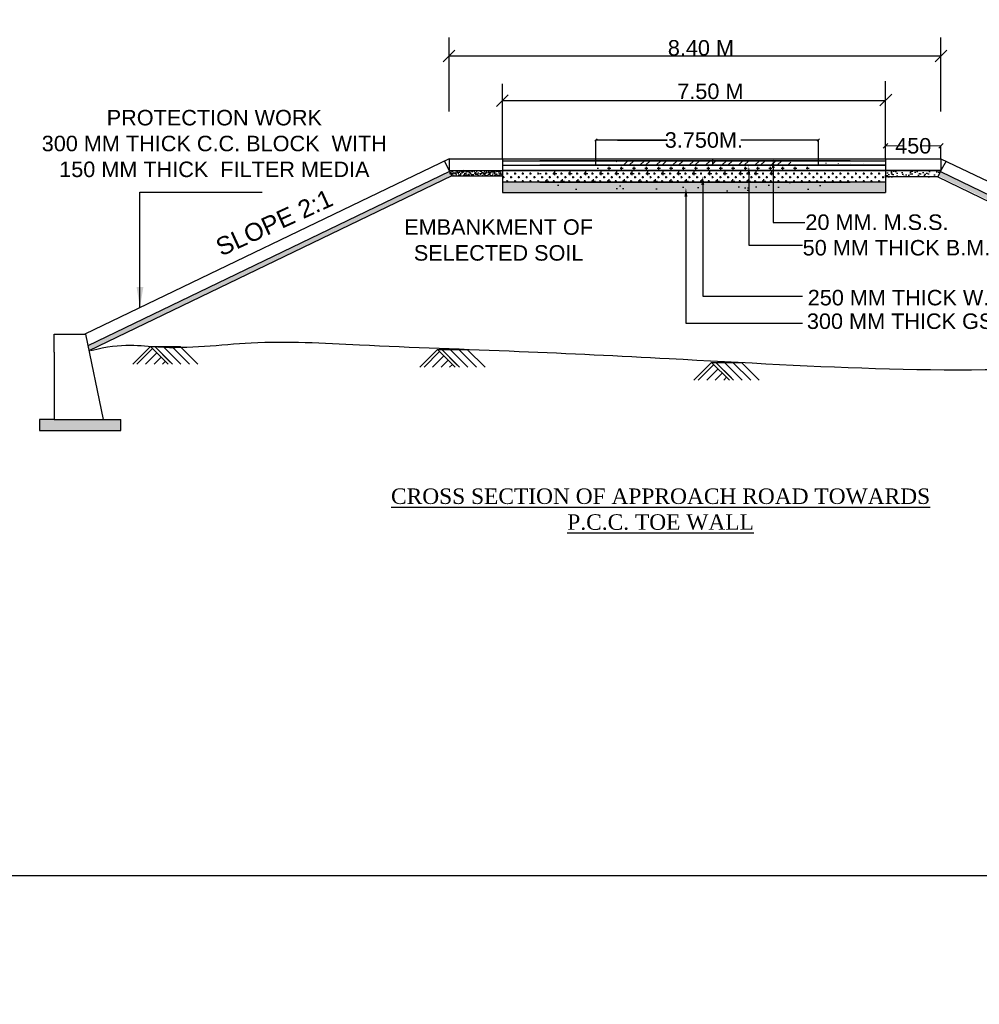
# Model space of a CAD drawing. Header units: millimetres. Extents: x -110772 to 10578, y 1312 to 153908.
# Tile 3 of 19: x -106517 to -105898, y 151248 to 151883. Entities that reach past the tile are written whole.
import ezdxf

# ---------------------------------------------------------------- set-up
doc = ezdxf.new("R2010")
doc.units = ezdxf.units.MM
doc.header["$MEASUREMENT"] = 0
doc.styles.add('GOMTI', font='arial.ttf', dxfattribs={"height": 5})
doc.styles.get("Standard").update_dxf_attribs({"font": 'arial.ttf', "height": 2.5})
pattern_1 = [(60.87713928, (225083.0113, -151444.672), (-0.8223507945, 1.743662), [0, -1.52, 0, -1.7, 0, -1.625]), (30.8771393, (225083.0113, -151444.672), (0.504725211, 3.29269957), [0, -0.82, 0, -1.37, 0, -0.525]), (350.87713928, (225081.8823, -151445.16), (2.856265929, 1.2408289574), [0, -0.5, 0, -1.8, 0, -2.35]), (340.8771393, (225081.8823, -151445.16), (2.411117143, 1.998405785), [0, -0.25, 0, -1.18, 0, -1.35])]

# ---------------------------------------------------------------- blocks, each defined once
blk = doc.blocks.new('_Oblique')
at = {"color": 0, "linetype": 'ByBlock', "lineweight": -2}
blk.add_line((-0.5, -0.5), (0.5, 0.5), dxfattribs=at)

msp = doc.modelspace()

# ---------------------------------------------------------------- hatches: boundary and pattern name
h = msp.add_hatch()
h.set_pattern_fill('AR-CONC', color=256, scale=0.75)
h.set_pattern_definition([(50, (142779.7787, -75808.39), (5.37945137, -0.47064101), [0.5625, -6.1875]), (355, (142779.779, -75808.39), (-1.040635, 5.641441), [0.45, -4.95]), (100.4514445, (142780.227, -75808.4294), (4.33881635, 5.17079993), [0.47805144, -5.25856584]), (46.1842, (142779.779, -75806.89), (8.00430998, -1.2413946), [0.84375, -9.28125]), (96.6356355, (142780.446, -75806.994), (7.0099646, 7.3058895), [0.71707757, -7.8878532]), (351.184164, (142779.779, -75806.89), (7.00996459, 7.3058895), [0.675, -7.425]), (21, (142780.5287, -75807.265), (4.47680289, -3.01964168), [0.5625, -6.1875]), (326, (142780.529, -75807.265), (1.82486499, 5.43862534), [0.45, -4.95]), (71.4514447, (142780.902, -75807.517), (6.301667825, 2.41898365), [0.478051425, -5.25856584]), (37.5, (142779.7787, -75808.3902), (0.091198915, 2.496703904), [0, -4.89, 0, -5.025, 0, -4.96875]), (7.5, (142779.7787, -75808.3902), (1.97302153, 2.95808784), [0, -2.865, 0, -4.7775, 0, -1.89375]), (327.5, (142778.1062, -75808.3902), (4.003668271, -0.169161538), [0, -1.875, 0, -5.85, 0, -7.7625]), (317.5, (142777.3562, -75808.3902), (4.37389627, 0.750787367), [0, -2.4375, 0, -3.885, 0, -5.5125])])
h.paths.add_polyline_path([(-105394.84, 151471.53), (-105394.84, 151475.38), (-105475.35, 151475.38), (-105475.35, 151471.53)])
h.paths.add_polyline_path([(-105438.89, 151493.95), (-105331.3, 151493.95), (-105331.3, 151511.97), (-105438.89, 151511.97)], flags=9)
h.paths.add_polyline_path([(-105116.53, 151684.14), (-104956.04, 151684.14), (-104956.04, 151695.77), (-105116.53, 151695.77)], flags=9)
h.paths.add_polyline_path([(-105266.04, 151612.08), (-105192.88, 151612.08), (-105192.88, 151623.72), (-105266.04, 151623.72)], flags=9)
h.paths.add_polyline_path([(-105282.47, 151553.72), (-105114.98, 151553.72), (-105114.98, 151565.36), (-105282.47, 151565.36)], flags=9)
h.paths.add_polyline_path([(-105263.1, 151569.56), (-105148.04, 151569.56), (-105148.04, 151581.2), (-105263.1, 151581.2)], flags=9)
h.paths.add_polyline_path([(-105266.67, 151598.52), (-105161.5, 151598.52), (-105161.5, 151610.16), (-105266.67, 151610.16)], flags=9)
h.paths.add_polyline_path([(-105822.07, 152076.37), (-105786.29, 152076.37), (-105786.29, 152091.83), (-105822.07, 152091.83)], flags=9)
h.paths.add_polyline_path([(-105403.31, 151741.6), (-105403.31, 151783.23), (-105418.77, 151783.23), (-105418.77, 151741.6)], flags=9)
h.paths.add_polyline_path([(-105403.31, 151805.24), (-105403.31, 151841.04), (-105418.77, 151841.04), (-105418.77, 151805.24)], flags=9)
h.paths.add_polyline_path([(-105083.3, 151743.66), (-105083.3, 151785.28), (-105098.76, 151785.28), (-105098.76, 151743.66)], flags=9)
h.paths.add_polyline_path([(-105082.5, 151807.27), (-105082.5, 151843.07), (-105097.96, 151843.07), (-105097.96, 151807.27)], flags=9)
h.paths.add_polyline_path([(-105141.79, 151742.84), (-105141.79, 151784.46), (-105157.24, 151784.46), (-105157.24, 151742.84)], flags=9)
h.paths.add_polyline_path([(-105140.99, 151800.65), (-105140.99, 151842.27), (-105156.44, 151842.27), (-105156.44, 151800.65)], flags=9)
h.paths.add_polyline_path([(-105775.4, 152070.26), (-105775.4, 152098.88), (-105787.76, 152098.88), (-105787.76, 152070.26)], flags=9)
h.paths.add_polyline_path([(-105194.92, 151741.6), (-105194.92, 151783.23), (-105210.38, 151783.23), (-105210.38, 151741.6)], flags=9)
h.paths.add_polyline_path([(-105196.22, 151805.47), (-105196.22, 151841.27), (-105211.68, 151841.27), (-105211.68, 151805.47)], flags=9)
h.paths.add_polyline_path([(-105253.53, 151741.6), (-105253.53, 151783.23), (-105268.99, 151783.23), (-105268.99, 151741.6)], flags=9)
h.paths.add_polyline_path([(-105252.73, 151805.24), (-105252.73, 151841.04), (-105268.19, 151841.04), (-105268.19, 151805.24)], flags=9)
h.paths.add_polyline_path([(-105309.35, 151741.6), (-105309.35, 151783.23), (-105324.81, 151783.23), (-105324.81, 151741.6)], flags=9)
h.paths.add_polyline_path([(-105308.55, 151805.16), (-105308.55, 151840.95), (-105324.01, 151840.95), (-105324.01, 151805.16)], flags=9)
h.paths.add_polyline_path([(-106218.61, 151741.6), (-106218.61, 151783.23), (-106234.06, 151783.23), (-106234.06, 151741.6)], flags=9)
h.paths.add_polyline_path([(-106218.61, 151805.16), (-106218.61, 151840.95), (-106234.06, 151840.95), (-106234.06, 151805.16)], flags=9)
h.paths.add_polyline_path([(-106162.89, 151741.6), (-106162.89, 151783.23), (-106178.35, 151783.23), (-106178.35, 151741.6)], flags=9)
h.paths.add_polyline_path([(-106162.89, 151805.16), (-106162.89, 151840.95), (-106178.35, 151840.95), (-106178.35, 151805.16)], flags=9)
h.paths.add_polyline_path([(-106107.62, 151741.6), (-106107.62, 151783.23), (-106123.08, 151783.23), (-106123.08, 151741.6)], flags=9)
h.paths.add_polyline_path([(-106107.62, 151805.16), (-106107.62, 151840.95), (-106123.08, 151840.95), (-106123.08, 151805.16)], flags=9)
h.paths.add_polyline_path([(-106051.03, 151741.6), (-106051.03, 151783.23), (-106066.48, 151783.23), (-106066.48, 151741.6)], flags=9)
h.paths.add_polyline_path([(-106051.03, 151805.16), (-106051.03, 151840.95), (-106066.48, 151840.95), (-106066.48, 151805.16)], flags=9)
h.paths.add_polyline_path([(-105995.31, 151747.43), (-105995.31, 151783.23), (-106010.77, 151783.23), (-106010.77, 151747.43)], flags=9)
h.paths.add_polyline_path([(-105995.31, 151805.24), (-105995.31, 151841.04), (-106010.77, 151841.04), (-106010.77, 151805.24)], flags=9)
h.paths.add_polyline_path([(-105942.26, 151747.43), (-105942.26, 151783.23), (-105957.71, 151783.23), (-105957.71, 151747.43)], flags=9)
h.paths.add_polyline_path([(-105942.26, 151805.16), (-105942.26, 151840.95), (-105957.71, 151840.95), (-105957.71, 151805.16)], flags=9)
h.paths.add_polyline_path([(-105883.89, 151747.43), (-105883.89, 151783.23), (-105899.35, 151783.23), (-105899.35, 151747.43)], flags=9)
h.paths.add_polyline_path([(-105883.89, 151805.24), (-105883.89, 151841.04), (-105899.35, 151841.04), (-105899.35, 151805.24)], flags=9)
h.paths.add_polyline_path([(-105783.33, 151753.26), (-105783.33, 151783.23), (-105798.79, 151783.23), (-105798.79, 151753.26)], flags=9)
h.paths.add_polyline_path([(-105783.33, 151805.24), (-105783.33, 151841.04), (-105798.79, 151841.04), (-105798.79, 151805.24)], flags=9)
h.paths.add_polyline_path([(-105463.32, 151741.38), (-105463.32, 151783), (-105478.77, 151783), (-105478.77, 151741.38)], flags=9)
h.paths.add_polyline_path([(-105463.32, 151804.93), (-105463.32, 151840.73), (-105478.77, 151840.73), (-105478.77, 151804.93)], flags=9)
h.paths.add_polyline_path([(-105518.66, 151747.2), (-105518.66, 151783), (-105534.12, 151783), (-105534.12, 151747.2)], flags=9)
h.paths.add_polyline_path([(-105518.66, 151804.93), (-105518.66, 151840.73), (-105534.12, 151840.73), (-105534.12, 151804.93)], flags=9)
h.paths.add_polyline_path([(-105574.74, 151747.2), (-105574.74, 151783), (-105590.2, 151783), (-105590.2, 151747.2)], flags=9)
h.paths.add_polyline_path([(-105574.74, 151805.01), (-105574.74, 151840.81), (-105590.2, 151840.81), (-105590.2, 151805.01)], flags=9)
h.paths.add_polyline_path([(-105631.01, 151747.2), (-105631.01, 151783), (-105646.46, 151783), (-105646.46, 151747.2)], flags=9)
h.paths.add_polyline_path([(-105631.01, 151804.93), (-105631.01, 151840.73), (-105646.46, 151840.73), (-105646.46, 151804.93)], flags=9)
h.paths.add_polyline_path([(-105686.87, 151747.2), (-105686.87, 151783), (-105702.33, 151783), (-105702.33, 151747.2)], flags=9)
h.paths.add_polyline_path([(-105686.87, 151805.01), (-105686.87, 151840.81), (-105702.32, 151840.81), (-105702.32, 151805.01)], flags=9)
h.paths.add_polyline_path([(-105743.83, 151747.2), (-105743.83, 151783), (-105759.29, 151783), (-105759.29, 151747.2)], flags=9)
h.paths.add_polyline_path([(-105743.83, 151805.01), (-105743.83, 151840.81), (-105759.29, 151840.81), (-105759.29, 151805.01)], flags=9)
h.paths.add_polyline_path([(-105365.52, 151741.6), (-105365.52, 151783.23), (-105380.98, 151783.23), (-105380.98, 151741.6)], flags=9)
h.paths.add_polyline_path([(-105364.72, 151805.24), (-105364.72, 151841.04), (-105380.18, 151841.04), (-105380.18, 151805.24)], flags=9)
h.paths.add_polyline_path([(-105826.41, 151747.43), (-105826.41, 151783.23), (-105841.86, 151783.23), (-105841.86, 151747.43)], flags=9)
h.paths.add_polyline_path([(-105826.41, 151805.24), (-105826.41, 151841.04), (-105841.86, 151841.04), (-105841.86, 151805.24)], flags=9)
h.paths.add_polyline_path([(-105637.86, 152059.18), (-105479.81, 152059.18), (-105479.81, 152074.63), (-105637.86, 152074.63)], flags=9)
h.paths.add_polyline_path([(-105353.41, 152070.26), (-105353.41, 152098.88), (-105365.77, 152098.88), (-105365.77, 152070.26)], flags=9)
h.paths.add_polyline_path([(-106377.77, 151832.96), (-106310.57, 151832.96), (-106310.57, 151848.42), (-106377.77, 151848.42)], flags=9)
h.paths.add_polyline_path([(-105657.59, 151996.16), (-105587.45, 151996.16), (-105587.45, 152011.61), (-105657.59, 152011.61)], flags=9)
h.paths.add_polyline_path([(-105998.46, 152119.36), (-105459.7, 152121.72), (-105459.77, 152137.17), (-105998.53, 152134.82)], flags=9)
h.paths.add_polyline_path([(-106366.39, 152085.38), (-106308.41, 152085.38), (-106308.41, 152100.84), (-106366.39, 152100.84)], flags=9)
h.paths.add_polyline_path([(-106366.39, 152071.17), (-106308.41, 152071.17), (-106308.41, 152086.62), (-106366.39, 152086.62)], flags=9)
h.paths.add_polyline_path([(-106363.83, 152056.44), (-106310.97, 152056.44), (-106310.97, 152071.89), (-106363.83, 152071.89)], flags=9)
h.paths.add_polyline_path([(-106366.39, 152041.53), (-106308.41, 152041.53), (-106308.41, 152056.99), (-106366.39, 152056.99)], flags=9)
h.paths.add_polyline_path([(-106366.39, 152025.67), (-106308.41, 152025.67), (-106308.41, 152041.13), (-106366.39, 152041.13)], flags=9)
h.paths.add_polyline_path([(-106366.39, 152012.32), (-106308.41, 152012.32), (-106308.41, 152027.78), (-106366.39, 152027.78)], flags=9)
h.paths.add_polyline_path([(-106366.39, 151997.31), (-106308.41, 151997.31), (-106308.41, 152012.77), (-106366.39, 152012.77)], flags=9)
h.paths.add_polyline_path([(-106364.9, 151846.55), (-106312.04, 151846.55), (-106312.04, 151862), (-106364.9, 151862)], flags=9)
h.paths.add_polyline_path([(-106364.9, 151861.01), (-106312.04, 151861.01), (-106312.04, 151876.46), (-106364.9, 151876.46)], flags=9)
h.paths.add_polyline_path([(-106364.9, 151875.47), (-106312.04, 151875.47), (-106312.04, 151890.92), (-106364.9, 151890.92)], flags=9)
h.paths.add_polyline_path([(-106364.9, 151891), (-106312.04, 151891), (-106312.04, 151906.46), (-106364.9, 151906.46)], flags=9)
h.paths.add_polyline_path([(-106364.9, 151906), (-106312.04, 151906), (-106312.04, 151921.45), (-106364.9, 151921.45)], flags=9)
h.paths.add_polyline_path([(-106364.9, 151921.53), (-106312.04, 151921.53), (-106312.04, 151936.98), (-106364.9, 151936.98)], flags=9)
h.paths.add_polyline_path([(-106364.9, 151936.53), (-106312.04, 151936.53), (-106312.04, 151951.98), (-106364.9, 151951.98)], flags=9)
h.paths.add_polyline_path([(-106364.9, 151950.99), (-106312.04, 151950.99), (-106312.04, 151966.44), (-106364.9, 151966.44)], flags=9)
h.paths.add_polyline_path([(-106364.37, 151966.52), (-106311.51, 151966.52), (-106311.51, 151981.97), (-106364.37, 151981.97)], flags=9)
h.paths.add_polyline_path([(-106363.83, 151982.59), (-106310.97, 151982.59), (-106310.97, 151998.04), (-106363.83, 151998.04)], flags=9)
h.paths.add_polyline_path([(-105262.22, 152032.52), (-105201.98, 152032.78), (-105202.04, 152048.24), (-105262.29, 152047.98)], flags=9)
h.paths.add_polyline_path([(-105986.32, 152036.16), (-105926.08, 152036.16), (-105926.08, 152051.62), (-105986.32, 152051.62)], flags=9)
h.paths.add_polyline_path([(-105545.21, 151747.43), (-105545.21, 151783.23), (-105560.67, 151783.23), (-105560.67, 151747.43)], flags=9)
h.paths.add_polyline_path([(-105545.21, 151805.24), (-105545.21, 151841.04), (-105560.67, 151841.04), (-105560.67, 151805.24)], flags=9)
h.paths.add_polyline_path([(-105349.73, 151741.6), (-105349.73, 151783.23), (-105365.19, 151783.23), (-105365.19, 151741.6)], flags=9)
h.paths.add_polyline_path([(-105349.74, 151805.24), (-105349.74, 151841.04), (-105365.19, 151841.04), (-105365.19, 151805.24)], flags=9)
h.paths.add_polyline_path([(-105432.33, 151741.6), (-105432.33, 151783.23), (-105447.79, 151783.23), (-105447.79, 151741.6)], flags=9)
h.paths.add_polyline_path([(-105432.34, 151805.24), (-105432.34, 151841.04), (-105447.79, 151841.04), (-105447.79, 151805.24)], flags=9)
h.paths.add_polyline_path([(-105490.33, 151741.84), (-105490.33, 151783.46), (-105505.78, 151783.46), (-105505.78, 151741.84)], flags=9)
h.paths.add_polyline_path([(-105490.33, 151805.47), (-105490.33, 151841.27), (-105505.78, 151841.27), (-105505.78, 151805.47)], flags=9)
h.paths.add_polyline_path([(-105602.66, 151745.35), (-105602.66, 151781.15), (-105618.12, 151781.15), (-105618.12, 151745.35)], flags=9)
h.paths.add_polyline_path([(-105602.66, 151803.16), (-105602.66, 151838.96), (-105618.12, 151838.96), (-105618.12, 151803.16)], flags=9)
h.paths.add_polyline_path([(-105658.28, 151747.1), (-105658.28, 151782.9), (-105673.74, 151782.9), (-105673.74, 151747.1)], flags=9)
h.paths.add_polyline_path([(-105658.28, 151804.83), (-105658.28, 151840.62), (-105673.74, 151840.62), (-105673.74, 151804.83)], flags=9)
h.paths.add_polyline_path([(-105714.34, 151747.2), (-105714.34, 151783), (-105729.8, 151783), (-105729.8, 151747.2)], flags=9)
h.paths.add_polyline_path([(-105714.34, 151805.01), (-105714.34, 151840.81), (-105729.8, 151840.81), (-105729.8, 151805.01)], flags=9)
h.paths.add_polyline_path([(-105769.83, 151753.26), (-105769.83, 151783.23), (-105785.29, 151783.23), (-105785.29, 151753.26)], flags=9)
h.paths.add_polyline_path([(-105769.83, 151805.16), (-105769.83, 151840.95), (-105785.29, 151840.95), (-105785.29, 151805.16)], flags=9)
h.paths.add_polyline_path([(-106143.12, 151448.62), (-105830.08, 151448.62), (-105830.08, 151473.53), (-106143.12, 151473.53)], flags=9)
h.paths.add_polyline_path([(-105732.07, 151559.39), (-105641.44, 151559.39), (-105641.44, 151571.03), (-105732.07, 151571.03)], flags=9)
h.paths.add_polyline_path([(-106222.45, 151569.51), (-106163.46, 151596.46), (-106169.03, 151608.66), (-106228.03, 151581.71)], flags=9)
h.paths.add_polyline_path([(-106007.14, 151667.83), (-105971.28, 151667.83), (-105971.28, 151679.32), (-106007.14, 151679.32)], flags=9)
h.paths.add_polyline_path([(-105984.88, 151429.24), (-105899.01, 151429.24), (-105899.01, 151447.27), (-105984.88, 151447.27)], flags=9)
h.paths.add_polyline_path([(-106385.3, 151594.36), (-106247.07, 151594.36), (-106247.07, 151647.58), (-106385.3, 151647.58)], flags=9)
h.paths.add_polyline_path([(-105940.58, 151583.45), (-105867.42, 151583.45), (-105867.42, 151595.09), (-105940.58, 151595.09)], flags=9)
h.paths.add_polyline_path([(-105939.86, 151535.53), (-105772.36, 151535.53), (-105772.36, 151547.17), (-105939.86, 151547.17)], flags=9)
h.paths.add_polyline_path([(-105939.44, 151546.94), (-105824.39, 151546.94), (-105824.39, 151558.58), (-105939.44, 151558.58)], flags=9)
h.paths.add_polyline_path([(-105941.9, 151571.09), (-105836.73, 151571.09), (-105836.73, 151582.73), (-105941.9, 151582.73)], flags=9)
h.paths.add_polyline_path([(-106134.87, 151566.3), (-106039.73, 151566.3), (-106039.73, 151594.38), (-106134.87, 151594.38)], flags=9)
h.paths.add_polyline_path([(-106002.57, 151646.8), (-105966.71, 151646.8), (-105966.71, 151658.29), (-106002.57, 151658.29)], flags=9)
h.paths.add_polyline_path([(-105344.18, 151429.24), (-105258.32, 151429.24), (-105258.32, 151447.27), (-105344.18, 151447.27)], flags=9)
h.paths.add_polyline_path([(-105203.87, 152127.86), (-105106.98, 152127.22), (-105106.88, 152142.67), (-105203.77, 152143.32)], flags=9)
h.paths.add_polyline_path([(-106346.53, 152125.73), (-106247.9, 152126.16), (-106247.97, 152141.61), (-106346.6, 152141.18)], flags=9)
h.paths.add_polyline_path([(-106275.1, 151737.35), (-106275.1, 151798.92), (-106291.11, 151798.92), (-106291.11, 151737.35)], flags=9)
h.paths.add_polyline_path([(-106275.1, 151797.91), (-106275.1, 151849.4), (-106303.61, 151849.4), (-106303.61, 151797.91)], flags=9)
at = {"ltscale": 3000}
h = msp.add_hatch(dxfattribs=at)
h.set_pattern_fill('STEEL', color=256, scale=60, style=0)
h.set_pattern_definition([(45, (249091.718, -150721.314), (-5.30330086, 5.30330086), []), (45, (249091.718, -150717.564), (-5.30330086, 5.30330086), [])])
edge = h.paths.add_edge_path()
edge.add_line((-106019.64, 151788.92), (-106019.64, 151791.88))
edge.add_line((-106019.64, 151791.88), (-106181.58, 151791.88))
edge.add_line((-106132.47, 151791.88), (-106132.47, 151788.92))
edge.add_line((-106132.47, 151788.92), (-105958.64, 151788.92))
h = msp.add_hatch(dxfattribs=at)
h.set_pattern_fill('CROSS', color=256, scale=16, style=0)
h.set_pattern_definition([(0, (249114.092, -150721.0434), (4, 4), [2, -6]), (90, (249115.092, -150722.0434), (-4, 4), [2, -6])])
edge = h.paths.add_edge_path()
edge.add_line((-105999.25, 151790.57), (-106010.67, 151785.6))
edge.add_line((-106010.67, 151785.6), (-106144.69, 151785.87))
edge.add_line((-106144.69, 151785.87), (-106144.69, 151789.19))
edge.add_line((-106144.69, 151789.19), (-105936.26, 151789.19))
h = msp.add_hatch()
h.set_pattern_fill('AR-SAND', color=256, angle=23.37714, style=0)
h.set_pattern_definition(pattern_1)
h.paths.add_polyline_path([(-106473.52, 151672.37), (-106472.98, 151669.13), (-106238.56, 151782.06), (-106239.91, 151784.88)])
h = msp.add_hatch()
h.set_pattern_fill('AR-SAND', color=256, scale=2.304, style=0)
h.set_pattern_definition([(37.5, (-114141.0827, 151940.61), (-0.1451367, 4.439402), [0, -3.50208, 0, -3.9168, 0, -3.744]), (7.5, (-114141.0827, 151940.61), (4.0775655, 6.5022245), [0, -1.88928, 0, -3.15648, 0, -1.2096]), (327.5, (-114143.9166, 151940.61), (7.1749828, 0.0130385), [0, -1.152, 0, -4.1472, 0, -5.4144]), (317.5, (-114143.9166, 151940.61), (6.9261157, 2.0221645), [0, -0.576, 0, -2.71872, 0, -3.1104])])
h.paths.add_polyline_path([(-106240.12, 151785.45), (-106240.27, 151785.6), (-106181.58, 151785.6), (-106181.43, 151785.45)])
h = msp.add_hatch()
h.set_pattern_fill('AR-SAND', color=256, style=0)
h.set_pattern_definition([(37.5, (225083.0113, -151444.672), (-0.062993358, 1.926823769), [0, -1.52, 0, -1.7, 0, -1.625]), (7.5, (225083.0113, -151444.672), (1.769776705, 2.822146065), [0, -0.82, 0, -1.37, 0, -0.525]), (327.5, (225081.7813, -151444.672), (3.114141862, 0.0056590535), [0, -0.5, 0, -1.8, 0, -2.35]), (317.5, (225081.7813, -151444.672), (3.006126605, 0.877675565), [0, -0.25, 0, -1.18, 0, -1.35])])
h.paths.add_polyline_path([(-106240.12, 151785.45), (-106239.41, 151782.17), (-106205.76, 151782.17), (-106205.61, 151785.45)])
h = msp.add_hatch(dxfattribs=at)
h.set_pattern_fill('CROSS', color=256, scale=10, style=0)
h.set_pattern_definition([(0, (249091.7181, -150721.3144), (2.5, 2.5), [1.25, -3.75]), (90, (249092.3431, -150721.9394), (-2.5, 2.5), [1.25, -3.75])])
h.paths.add_polyline_path([(-105958.64, 151778.04), (-105958.64, 151785.6), (-106205.69, 151785.6), (-106205.69, 151778.04)])
h = msp.add_hatch(dxfattribs=at)
h.set_pattern_fill('CROSS', color=256, scale=20, style=0)
h.set_pattern_definition([(0, (249091.718, -150721.3144), (5, 5), [2.5, -7.5]), (90, (249092.968, -150722.5644), (-5, 5), [2.5, -7.5])])
h.paths.add_polyline_path([(-106031.07, 151778.04), (-106031.07, 151785.6), (-106181.58, 151785.6), (-106181.58, 151778.04)])
h = msp.add_hatch()
h.set_pattern_fill('AR-SAND', color=256, scale=2.304, angle=23.37714, style=0)
h.set_pattern_definition([(60.8771393, (225083.0113, -151444.672), (-1.89469623, 4.017397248), [0, -3.50208, 0, -3.9168, 0, -3.744]), (30.8771393, (225083.011, -151444.672), (1.16288689, 7.58637981), [0, -1.88928, 0, -3.15648, 0, -1.2096]), (350.8771393, (225080.41, -151445.7964), (6.5808367, 2.858869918), [0, -1.152, 0, -4.1472, 0, -5.4144]), (340.8771393, (225080.41, -151445.7964), (5.5552139, 4.60432693), [0, -0.576, 0, -2.71872, 0, -3.1104])])
h.paths.add_polyline_path([(-105924.84, 151781.37), (-105922.8, 151785.6), (-105958.64, 151785.76), (-105958.64, 151781.37)])
h = msp.add_hatch()
h.set_pattern_fill('AR-SAND', color=256, angle=23.37714, style=0)
h.set_pattern_definition(pattern_1)
h.paths.add_polyline_path([(-105689.54, 151672.37), (-105690.08, 151669.13), (-105924.51, 151782.06), (-105923.16, 151784.88)])
h = msp.add_hatch(dxfattribs=at)
h.set_pattern_fill('AR-SAND', color=256, scale=1.6, style=0)
h.set_pattern_definition([(37.5, (225937.79, -151377.1691), (-0.100789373, 3.08291803), [0, -2.432, 0, -2.72, 0, -2.6]), (7.5, (225937.79, -151377.169), (2.83164273, 4.515433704), [0, -1.312, 0, -2.192, 0, -0.84]), (327.5, (225935.822, -151377.169), (4.982626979, 0.009054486), [0, -0.8, 0, -2.88, 0, -3.76]), (317.5, (225935.822, -151377.169), (4.809802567, 1.404280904), [0, -0.4, 0, -1.888, 0, -2.16])])
h.paths.add_polyline_path([(-106205.69, 151778.04), (-106039.86, 151778.04), (-105958.64, 151778.04), (-105958.64, 151771.42), (-106205.69, 151771.42)])
h = msp.add_hatch(dxfattribs=at)
h.set_pattern_fill('AR-SAND', color=256, scale=10, style=0)
h.set_pattern_definition([(37.5, (249091.718, -150721.314), (-0.6299336, 19.2682377), [0, -15.2, 0, -17, 0, -16.25]), (7.5, (249091.718, -150721.314), (17.697767, 28.2214607), [0, -8.2, 0, -13.7, 0, -5.25]), (327.5, (249079.418, -150721.314), (31.1414186, 0.05659054), [0, -5, 0, -18, 0, -23.5]), (317.5, (249079.418, -150721.314), (30.061266, 8.7767556), [0, -2.5, 0, -11.8, 0, -13.5])])
h.paths.add_polyline_path([(-106181.58, 151778.04), (-106039.86, 151778.04), (-105981.48, 151778.04), (-105981.48, 151771.42), (-106181.58, 151771.42)])
h = msp.add_hatch()
h.set_pattern_fill('AR-CONC', color=256, scale=2)
h.set_pattern_definition([(50, (225937.79, -151377.169), (14.34520365, -1.2550427), [1.5, -16.5]), (355, (225937.79, -151377.169), (-2.77502667, 15.04384267), [1.2, -13.2]), (100.4514445, (225938.986, -151377.274), (11.57017693, 13.7887998), [1.27480384, -14.02284224]), (46.1842, (225937.79, -151373.17), (21.3448266, -3.3103856), [2.25, -24.75]), (96.6356355, (225939.569, -151373.445), (18.6932389, 19.482372), [1.9122068, -21.0342752]), (351.184164, (225937.79, -151373.17), (18.6932389, 19.482372), [1.8, -19.8]), (21, (225939.79, -151374.169), (11.93814104, -8.0523778), [1.5, -16.5]), (326, (225939.79, -151374.169), (4.86630664, 14.5030009), [1.2, -13.2]), (71.4514447, (225940.785, -151374.84), (16.80444753, 6.45062306), [1.2748038, -14.02284224]), (37.5, (225937.79, -151377.169), (0.243197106, 6.657877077), [0, -13.04, 0, -13.4, 0, -13.25]), (7.5, (225937.79, -151377.169), (5.26139075, 7.88823424), [0, -7.64, 0, -12.74, 0, -5.05]), (327.5, (225933.33, -151377.169), (10.676448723, -0.451097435), [0, -5, 0, -15.6, 0, -20.7]), (317.5, (225931.33, -151377.169), (11.66372339, 2.00209965), [0, -6.5, 0, -10.36, 0, -14.7])])
h.paths.add_polyline_path([(-105648.97, 151613.37), (-105648.97, 151620.53), (-105658.43, 151620.53), (-105701.57, 151620.53), (-105701.57, 151613.37)])
h.paths.add_polyline_path([(-106495.46, 151625), (-106504.93, 151625), (-106504.93, 151617.84), (-106452.32, 151617.84), (-106452.32, 151625)])
h = msp.add_hatch()
h.set_pattern_fill('AR-CONC', color=256, scale=2)
h.set_pattern_definition([(50, (225938.144, -151377.169), (14.34520365, -1.2550427), [1.5, -16.5]), (355, (225938.144, -151377.169), (-2.77502667, 15.04384267), [1.2, -13.2]), (100.4514445, (225939.34, -151377.274), (11.57017693, 13.7887998), [1.27480384, -14.02284224]), (46.1842, (225938.144, -151373.17), (21.3448266, -3.3103856), [2.25, -24.75]), (96.6356355, (225939.923, -151373.445), (18.6932389, 19.482372), [1.9122068, -21.0342752]), (351.184164, (225938.144, -151373.17), (18.6932389, 19.482372), [1.8, -19.8]), (21, (225940.144, -151374.169), (11.93814104, -8.0523778), [1.5, -16.5]), (326, (225940.144, -151374.169), (4.86630664, 14.5030009), [1.2, -13.2]), (71.4514447, (225941.139, -151374.84), (16.80444753, 6.45062306), [1.2748038, -14.02284224]), (37.5, (225938.1443, -151377.169), (0.243197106, 6.657877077), [0, -13.04, 0, -13.4, 0, -13.25]), (7.5, (225938.144, -151377.169), (5.26139075, 7.88823424), [0, -7.64, 0, -12.74, 0, -5.05]), (327.5, (225933.6843, -151377.169), (10.676448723, -0.451097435), [0, -5, 0, -15.6, 0, -20.7]), (317.5, (225931.684, -151377.169), (11.66372339, 2.00209965), [0, -6.5, 0, -10.36, 0, -14.7])])
h.paths.add_polyline_path([(-105648.61, 151613.37), (-105648.61, 151620.53), (-105658.08, 151620.53), (-105701.22, 151620.53), (-105701.22, 151613.37)])
h.paths.add_polyline_path([(-106495.11, 151625), (-106504.57, 151625), (-106504.57, 151617.84), (-106451.97, 151617.84), (-106451.97, 151625)])

# ---------------------------------------------------------------- linework, layer by layer
for p, q in [((-106240.25, 151823.51), (-106240.25, 151871.45)), ((-106240.25, 151823.51), (-106240.25, 151871.45)), ((-105922.8, 151823.51), (-105922.8, 151871.45)), ((-105922.8, 151823.51), (-105922.8, 151871.45)), ((-106240.25, 151859.46), (-105922.8, 151859.46)), ((-106240.25, 151859.46), (-105922.8, 151859.46)), ((-106205.69, 151821.77), (-106205.69, 151841.36)), ((-106205.69, 151830.79), (-105958.64, 151830.79)), ((-106205.69, 151830.79), (-105958.64, 151830.79)), ((-106052.75, 151834.36), (-106052.75, 151834.36)), ((-106052.75, 151834.36), (-106052.75, 151834.36)), ((-106145.53, 151788.98), (-106145.53, 151805.34)), ((-106099.6, 151805.16), (-106145.53, 151805.16)), ((-106131.54, 151805.16), (-106099.6, 151805.16)), ((-106001.91, 151805.16), (-106052.02, 151805.16)), ((-106001.91, 151788.98), (-106001.91, 151805.34)), ((-105958.64, 151792.83), (-105958.64, 151801.77)), ((-105922.8, 151793.28), (-105922.8, 151801.77)), ((-106240.27, 151793.16), (-106475.21, 151679.95)), ((-106238.56, 151782.06), (-106243.22, 151791.73)), ((-106238.56, 151782.06), (-106243.22, 151791.73)), ((-106240.27, 151793.16), (-105922.8, 151793.16)), ((-106240.27, 151793.16), (-106240.27, 151785.6)), ((-106240.27, 151793.16), (-105922.8, 151793.16)), ((-106240.27, 151793.16), (-106240.27, 151785.6)), ((-106205.69, 151793.16), (-106205.69, 151771.42)), ((-106205.69, 151791.88), (-106039.86, 151791.88)), ((-106181.58, 151791.88), (-106178.27, 151791.88)), ((-106181.58, 151791.88), (-106039.86, 151791.88)), ((-106181.58, 151791.88), (-106178.27, 151791.88)), ((-106109.77, 151791.88), (-106106.35, 151791.88)), ((-106109.77, 151791.88), (-106106.35, 151791.88)), ((-106099.5, 151791.88), (-106096.07, 151791.88)), ((-106099.5, 151791.88), (-106096.07, 151791.88)), ((-106089.22, 151791.88), (-106085.8, 151791.88)), ((-106089.22, 151791.88), (-106085.8, 151791.88)), ((-106078.95, 151791.88), (-106075.52, 151791.88)), ((-106078.95, 151791.88), (-106075.52, 151791.88)), ((-106068.67, 151791.88), (-106065.25, 151791.88)), ((-106068.67, 151791.88), (-106065.25, 151791.88)), ((-106058.4, 151791.88), (-106054.97, 151791.88)), ((-106058.4, 151791.88), (-106054.97, 151791.88)), ((-106039.86, 151791.88), (-105981.48, 151791.88)), ((-106039.86, 151791.88), (-105958.64, 151791.88)), ((-106029.7, 151791.88), (-106026.28, 151791.88)), ((-106029.7, 151791.88), (-106026.28, 151791.88)), ((-106019.43, 151791.88), (-106016, 151791.88)), ((-106019.43, 151791.88), (-106016, 151791.88)), ((-106010.67, 151793.16), (-105922.8, 151793.16)), ((-105998.88, 151791.88), (-105995.45, 151791.88)), ((-105998.88, 151791.88), (-105995.45, 151791.88)), ((-105988.6, 151791.88), (-105985.18, 151791.88)), ((-105988.6, 151791.88), (-105985.18, 151791.88)), ((-105958.64, 151793.16), (-105958.64, 151771.42)), ((-105922.8, 151793.16), (-105684.05, 151678.14)), ((-105922.8, 151793.16), (-105684.05, 151678.14)), ((-105922.8, 151793.16), (-105922.8, 151785.6)), ((-105919.41, 151791.53), (-105922.7, 151785.88)), ((-105919.41, 151791.53), (-105922.7, 151785.88)), ((-106239.93, 151784.9), (-106473.32, 151672.47)), ((-106239.93, 151784.9), (-106473.32, 151672.47)), ((-106240.27, 151785.6), (-105922.8, 151785.6)), ((-106240.27, 151785.6), (-105922.8, 151785.6)), ((-106231.21, 151785.6), (-106231.6, 151785.41)), ((-106231.21, 151785.6), (-106231.6, 151785.41)), ((-106039.86, 151788.92), (-106181.58, 151788.92)), ((-106039.86, 151788.92), (-106181.58, 151788.92)), ((-106104.63, 151788.92), (-106101.21, 151788.92)), ((-106104.63, 151788.92), (-106101.21, 151788.92)), ((-106094.36, 151788.92), (-106090.93, 151788.92)), ((-106094.36, 151788.92), (-106090.93, 151788.92)), ((-106084.08, 151788.92), (-106080.66, 151788.92)), ((-106084.08, 151788.92), (-106080.66, 151788.92)), ((-106073.81, 151788.92), (-106070.38, 151788.92)), ((-106073.81, 151788.92), (-106070.38, 151788.92)), ((-106063.54, 151788.92), (-106060.11, 151788.92)), ((-106063.54, 151788.92), (-106060.11, 151788.92)), ((-106046.82, 151784.75), (-106046.82, 151737.4)), ((-106046.82, 151784.75), (-106046.82, 151737.4)), ((-105958.64, 151788.92), (-106039.86, 151788.92)), ((-105958.64, 151788.92), (-106039.86, 151788.92)), ((-106034.84, 151788.92), (-106031.41, 151788.92)), ((-106034.84, 151788.92), (-106031.41, 151788.92)), ((-106031.07, 151788.92), (-106031.07, 151751.98)), ((-106031.07, 151788.92), (-106031.07, 151751.98)), ((-106024.56, 151788.92), (-106021.14, 151788.92)), ((-106024.56, 151788.92), (-106021.14, 151788.92)), ((-106014.29, 151788.92), (-106010.86, 151788.92)), ((-106014.29, 151788.92), (-106010.86, 151788.92)), ((-105922.8, 151785.6), (-106010.67, 151785.6)), ((-105922.8, 151785.6), (-106010.67, 151785.6)), ((-105993.74, 151788.92), (-105990.31, 151788.92)), ((-105993.74, 151788.92), (-105990.31, 151788.92)), ((-105983.46, 151788.92), (-105981.48, 151788.92)), ((-105983.46, 151788.92), (-105981.48, 151788.92)), ((-105922.8, 151785.6), (-105924.84, 151781.37)), ((-105923.16, 151784.85), (-105680.26, 151667.83)), ((-105923.16, 151784.85), (-105683.82, 151669.54)), ((-106238.56, 151782.06), (-106472.66, 151669.28)), ((-106238.56, 151782.06), (-106472.66, 151669.28)), ((-106181.58, 151778.04), (-106039.86, 151778.04)), ((-106181.58, 151778.04), (-106039.86, 151778.04)), ((-106181.58, 151778.04), (-106039.86, 151778.04)), ((-106181.58, 151778.04), (-106039.86, 151778.04)), ((-106076.58, 151778.04), (-106076.58, 151704.47)), ((-106076.58, 151778.04), (-106076.58, 151704.47)), ((-106039.86, 151778.04), (-105981.48, 151778.04)), ((-106039.86, 151778.04), (-105981.48, 151778.04)), ((-105924.84, 151781.37), (-105693.52, 151669.93)), ((-105924.84, 151781.37), (-105687.82, 151667.18)), ((-106087.42, 151768.69), (-106087.42, 151687.02)), ((-106087.42, 151768.69), (-106087.42, 151687.02)), ((-106031.07, 151751.98), (-106010.59, 151751.98)), ((-106031.07, 151751.98), (-106010.59, 151751.98)), ((-106439.72, 151697.19), (-106439.72, 151744.89)), ((-106439.72, 151697.19), (-106439.72, 151744.89)), ((-106046.82, 151737.4), (-106012.12, 151737.4)), ((-106046.82, 151737.4), (-106012.12, 151737.4)), ((-106076.58, 151704.47), (-106012.12, 151704.47)), ((-106076.58, 151704.47), (-106012.12, 151704.47)), ((-106087.42, 151687.02), (-106012.12, 151687.02)), ((-106087.42, 151687.02), (-106012.12, 151687.02)), ((-106495.11, 151668.42), (-106495.11, 151679.95)), ((-106495.11, 151679.95), (-106474.86, 151679.95)), ((-106474.86, 151679.95), (-106463.54, 151625)), ((-106474.86, 151679.95), (-106463.54, 151625)), ((-106444.4, 151660.56), (-106432.98, 151671.98)), ((-106444.4, 151660.56), (-106432.98, 151671.98)), ((-106441.65, 151660.56), (-106431.61, 151670.61)), ((-106441.65, 151660.56), (-106431.61, 151670.61)), ((-106432.98, 151671.98), (-106421.56, 151660.56)), ((-106432.98, 151671.98), (-106421.56, 151660.56)), ((-106432.82, 151671.98), (-106413.58, 151671.98)), ((-106430.23, 151671.98), (-106420.19, 151661.94)), ((-106430.23, 151671.98), (-106418.81, 151660.56)), ((-106430.23, 151671.98), (-106420.19, 151661.94)), ((-106430.23, 151671.98), (-106418.81, 151660.56)), ((-106424.73, 151671.98), (-106413.31, 151660.56)), ((-106424.73, 151671.98), (-106413.31, 151660.56)), ((-106419.23, 151671.98), (-106407.81, 151660.56)), ((-106419.23, 151671.98), (-106407.81, 151660.56)), ((-106413.74, 151671.98), (-106402.32, 151660.56)), ((-106413.74, 151671.98), (-106402.32, 151660.56)), ((-106259.14, 151658.69), (-106247.72, 151670.11)), ((-106259.14, 151658.69), (-106247.72, 151670.11)), ((-106247.72, 151670.11), (-106236.3, 151658.69)), ((-106247.72, 151670.11), (-106228.47, 151670.11)), ((-106247.72, 151670.11), (-106236.3, 151658.69)), ((-106247.72, 151670.11), (-106228.47, 151670.11)), ((-106244.97, 151670.11), (-106234.92, 151660.06)), ((-106244.97, 151670.11), (-106233.55, 151658.69)), ((-106244.97, 151670.11), (-106234.92, 151660.06)), ((-106244.97, 151670.11), (-106233.55, 151658.69)), ((-106239.47, 151670.11), (-106228.05, 151658.69)), ((-106239.47, 151670.11), (-106228.05, 151658.69)), ((-106233.97, 151670.11), (-106222.55, 151658.69)), ((-106233.97, 151670.11), (-106222.55, 151658.69)), ((-106228.47, 151670.11), (-106217.05, 151658.69)), ((-106228.47, 151670.11), (-106217.05, 151658.69)), ((-106495.11, 151668.42), (-106495.11, 151625)), ((-106495.11, 151668.42), (-106495.11, 151625)), ((-106436.15, 151660.56), (-106428.86, 151667.86)), ((-106436.15, 151660.56), (-106428.86, 151667.86)), ((-106430.65, 151660.56), (-106426.11, 151665.11)), ((-106430.65, 151660.56), (-106426.11, 151665.11)), ((-106256.39, 151658.69), (-106246.34, 151668.73)), ((-106256.39, 151658.69), (-106246.34, 151668.73)), ((-106250.89, 151658.69), (-106243.6, 151665.98)), ((-106250.89, 151658.69), (-106243.6, 151665.98)), ((-106245.39, 151658.69), (-106240.85, 151663.23)), ((-106245.39, 151658.69), (-106240.85, 151663.23)), ((-106425.16, 151660.56), (-106423.36, 151662.36)), ((-106425.16, 151660.56), (-106423.36, 151662.36)), ((-106239.89, 151658.69), (-106238.1, 151660.48)), ((-106239.89, 151658.69), (-106238.1, 151660.48)), ((-106082.21, 151650.34), (-106070.79, 151661.76)), ((-106082.21, 151650.34), (-106070.79, 151661.76)), ((-106079.46, 151650.34), (-106069.41, 151660.38)), ((-106079.46, 151650.34), (-106069.41, 151660.38)), ((-106073.96, 151650.34), (-106066.67, 151657.63)), ((-106073.96, 151650.34), (-106066.67, 151657.63)), ((-106070.79, 151661.76), (-106059.37, 151650.34)), ((-106070.79, 151661.76), (-106051.54, 151661.76)), ((-106070.79, 151661.76), (-106059.37, 151650.34)), ((-106070.79, 151661.76), (-106051.54, 151661.76)), ((-106068.04, 151661.76), (-106057.99, 151651.71)), ((-106068.04, 151661.76), (-106056.62, 151650.34)), ((-106068.04, 151661.76), (-106057.99, 151651.71)), ((-106068.04, 151661.76), (-106056.62, 151650.34)), ((-106062.54, 151661.76), (-106051.12, 151650.34)), ((-106062.54, 151661.76), (-106051.12, 151650.34)), ((-106057.04, 151661.76), (-106045.62, 151650.34)), ((-106057.04, 151661.76), (-106045.62, 151650.34)), ((-106051.54, 151661.76), (-106040.12, 151650.34)), ((-106051.54, 151661.76), (-106040.12, 151650.34)), ((-106068.46, 151650.34), (-106063.92, 151654.88)), ((-106068.46, 151650.34), (-106063.92, 151654.88)), ((-106062.96, 151650.34), (-106061.17, 151652.14)), ((-106062.96, 151650.34), (-106061.17, 151652.14)), ((-106495.11, 151625), (-106504.57, 151625)), ((-106504.57, 151625), (-106504.57, 151617.84)), ((-106495.11, 151625), (-106504.57, 151625)), ((-106504.57, 151625), (-106504.57, 151617.84)), ((-106495.11, 151625), (-106451.97, 151625)), ((-106495.11, 151625), (-106451.97, 151625)), ((-106451.97, 151617.84), (-106451.97, 151625)), ((-106451.97, 151617.84), (-106451.97, 151625)), ((-106504.57, 151617.84), (-106451.97, 151617.84)), ((-106504.57, 151617.84), (-106451.97, 151617.84))]:
    msp.add_line(p, q)
at = {"linetype": 'ByBlock'}
for p, q in [((-106236.47, 151863.24), (-106244.03, 151855.68)), ((-106236.47, 151863.24), (-106244.03, 151855.68)), ((-105926.58, 151855.68), (-105919.02, 151863.24)), ((-105926.58, 151855.68), (-105919.02, 151863.24)), ((-105962.17, 151827.29), (-105954.61, 151834.85)), ((-106202.13, 151834.35), (-106209.68, 151826.79))]:
    msp.add_line(p, q, dxfattribs=at)
at = {"color": 7}
for p, q in [((-105958.64, 151793.16), (-105958.64, 151843.18)), ((-106205.69, 151793.16), (-106205.69, 151840.72)), ((-106238.56, 151782.06), (-106205.69, 151782.19)), ((-105924.84, 151781.37), (-105958.64, 151781.37)), ((-106439.72, 151744.89), (-106439.72, 151771.57)), ((-106439.72, 151771.57), (-106360.79, 151771.57))]:
    msp.add_line(p, q, dxfattribs=at)
at = {"lineweight": 5}
for p, q in [((-105958.64, 151801.41), (-105946.51, 151801.41)), ((-105922.8, 151801.41), (-105934.92, 151801.41))]:
    msp.add_line(p, q, dxfattribs=at)
at = {"ltscale": 3000}
for p, q in [((-106181.58, 151793.16), (-105981.48, 151793.16)), ((-106181.58, 151793.16), (-105981.48, 151793.16)), ((-105981.48, 151791.88), (-106181.58, 151791.88)), ((-105981.48, 151791.88), (-106181.58, 151791.88)), ((-106205.69, 151788.92), (-105958.64, 151788.92)), ((-105981.48, 151785.6), (-106205.69, 151785.6)), ((-106181.58, 151788.92), (-105958.64, 151788.92)), ((-106181.58, 151788.92), (-105958.64, 151788.92)), ((-106181.58, 151785.6), (-105981.48, 151785.6)), ((-105981.48, 151785.6), (-106181.58, 151785.6)), ((-106181.58, 151785.6), (-105981.48, 151785.6)), ((-105958.64, 151778.04), (-106205.69, 151778.04)), ((-105981.48, 151778.04), (-106181.58, 151778.04)), ((-106205.69, 151771.42), (-105958.64, 151771.42)), ((-106181.58, 151771.42), (-105958.64, 151771.42))]:
    msp.add_line(p, q, dxfattribs=at)
at = {"color": 241, "true_color": 0xf7abae}
msp.add_line((-106070.11, 151788.92), (-106070.11, 151793.16), dxfattribs=at)
at = {"color": 7, "ltscale": 15}
msp.add_lwpolyline([(-104188.42, 151330.46), (-106540.78, 151330.46), (-106540.78, 152348.35), (-104188.42, 152348.35)], close=True, dxfattribs=at)
at = {"color": 241, "true_color": 0xf7abae}
msp.add_circle((-105238.49, 151961.77), 1759.5, dxfattribs=at)
msp.add_open_spline([(-106471.45, 151669.5), (-106450.58, 151674.66), (-106419.7, 151668.78), (-106364.63, 151676.74), (-106287.23, 151672.25), (-106197.39, 151669.19), (-106034.8, 151661.33), (-105862.35, 151649.67), (-105721.58, 151672.14), (-105680.58, 151666.29)], degree=3, knots=[1601.984808, 1601.984808, 1601.984808, 1601.984808, 4564.838336, 9792.095025, 15871.667913, 24798.482855, 33160.603549, 57858.144808, 70109.052661, 70109.052661, 70109.052661, 70109.052661])
for points in [[(-106032.02, 151787.06), (-106031.07, 151792.73), (-106030.13, 151787.06)], [(-106032.02, 151787.06), (-106031.07, 151792.73), (-106030.13, 151787.06)], [(-106047.76, 151782.78), (-106046.82, 151788.45), (-106045.87, 151782.78)], [(-106077.49, 151776.13), (-106076.54, 151781.8), (-106075.6, 151776.13)], [(-106077.49, 151776.13), (-106076.54, 151781.8), (-106075.6, 151776.13)], [(-106088.36, 151768.69), (-106087.42, 151774.36), (-106086.47, 151768.69)], [(-106088.36, 151768.69), (-106087.42, 151774.36), (-106086.47, 151768.69)], [(-106437.51, 151710.42), (-106439.72, 151697.19), (-106441.92, 151710.42)], [(-106437.51, 151710.42), (-106439.72, 151697.19), (-106441.92, 151710.42)]]:
    msp.add_solid(points)

# ---------------------------------------------------------------- block references
at = {"xscale": 1.5, "yscale": 1.5, "zscale": 1.5, "rotation": 180}
msp.add_blockref('_Oblique', (-106145.53, 151805.16), dxfattribs=at)
at = {"xscale": 1.5, "yscale": 1.5, "zscale": 1.5}
msp.add_blockref('_Oblique', (-106001.91, 151805.16), dxfattribs=at)
at = {"lineweight": 5, "xscale": 3, "yscale": 3, "zscale": 3, "rotation": 180}
msp.add_blockref('_Oblique', (-105958.64, 151801.41), dxfattribs=at)
at = {"lineweight": 5, "xscale": 3, "yscale": 3, "zscale": 3}
msp.add_blockref('_Oblique', (-105922.8, 151801.41), dxfattribs=at)

# ---------------------------------------------------------------- texts
at = {"style": 'GOMTI'}
for s, p in [('8.40 M', (-106099.08, 151859.68)), ('7.50 M', (-106092.98, 151831.64)), ('20 MM. M.S.S.', (-106010.3, 151747.21)), ('50 MM THICK B.M.', (-106012.06, 151730.73)), ('250 MM THICK W.M.M.IN 2 AYERS', (-106008.79, 151698.53)), ('300 MM THICK GSB IN 2 LAYERS', (-106009.33, 151683.32))]:
    msp.add_text(s, height=10, dxfattribs=at).set_placement(p)
msp.add_text('SLOPE 2:1', height=11.52, rotation=24.5485).set_placement((-106387.32, 151729.99))
msp.add_text('SLOPE 2:1', height=11.52, rotation=24.5485).set_placement((-106387.32, 151729.99))
at = {"char_height": 10, "attachment_point": 2, "style": 'GOMTI'}
for s, insert, width in [('PROTECTION WORK\\P300 MM THICK C.C. BLOCK  WITH 150 MM THICK  FILTER MEDIA ', (-106391.73, 151824.64), 235.87), ('EMBANKMENT OF SELECTED SOIL ', (-106208.28, 151754.06), 179.1683)]:
    msp.add_mtext(s, dxfattribs=dict(at, insert=insert, width=width))
at = {"char_height": 10, "attachment_point": 5, "style": 'GOMTI'}
for s, insert in [('\\A1;3.750M.', (-106075.81, 151805.16)), ('\\A1;450', (-105940.72, 151801.41))]:
    msp.add_mtext(s, dxfattribs=dict(at, insert=insert))
at = {"insert": (-106103.75, 151580.42), "char_height": 10, "width": 372.0318, "attachment_point": 2}
msp.add_mtext('{\\fTimes New Roman|b0|i0|c0|p18;\\LCROSS SECTION OF APPROACH ROAD TOWARDS P.C.C. TOE WALL }', dxfattribs=at)

doc.saveas('drawing.dxf')
